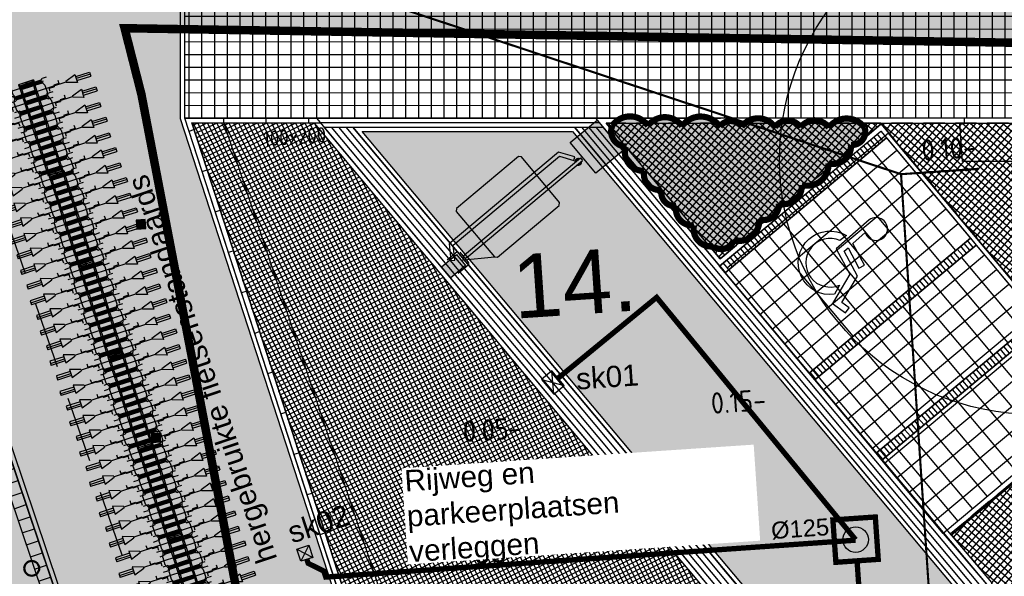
# Model space of a CAD drawing. Extents: x -410 to 7352, y -1401 to 655.
# Tile 77 of 185: x 231 to 255, y 57 to 70. Entities that reach past the tile are written whole.
import ezdxf

# ---------------------------------------------------------------- set-up
doc = ezdxf.new("R2010")
doc.units = 0
doc.header["$MEASUREMENT"] = 0
for name, pattern in [('ACAD_ISO12W100', [21, 12, -3, 0, -3, 0, -3]), ('B0701', [2.3412, 1.56, -0.7812]), ('DASHDOT', [1, 0.5, -0.25, 0, -0.25]), ('HIDDEN2', [4.7625, 3.175, -1.5875]), ('HIDDENX2', [0.75, 0.5, -0.25])]:
    doc.linetypes.add(name, pattern=pattern)
for name, color, linetype in [('05-018-ARCERING', 8, 'Continuous'), ('08-025-ROOD', 1, 'Continuous'), ('ALG_arch_beton constructie', 1, 'Continuous'), ('ALG_gebouw', 8, 'Continuous'), ('ALG_REV2022_projectgebied', 10, 'DASHDOT'), ('ALG_symbool', 7, 'Continuous'), ('ALG_teksten aanpassing plein', 1, 'Continuous'), ('BP_beplanting', 80, 'Continuous'), ('BP_beplanting HA', 60, 'Continuous'), ('BP_bomen', 6, 'Continuous'), ('BP_hagen', 252, 'Continuous'), ('MATEN-018', 8, 'Continuous'), ('MP_peilen nieuw', 2, 'Continuous'), ('TI_slagboominstal detectielus', 8, 'Continuous'), ('TI_slagboominstal mantelbuis', 8, 'Continuous'), ('TI_slagboominstallatie incl', 7, 'Continuous'), ('TM_fietsparkeren hoog laag', 1, 'Continuous'), ('TM_fietsparkeren hoog laag wijziging 2022', 1, 'Continuous'), ('TM_rvs markering_brommers', 1, 'ACAD_ISO12W100'), ('TO_pvc_diverse_dia', 130, 'Continuous'), ('TO_straatkolk_tbs_STR- 9301', 1, 'Continuous'), ('TO_straatkolk_tbs_STR-3245-7', 1, 'Continuous'), ('TO_teksten HWA', 7, 'Continuous'), ('V_bk_kf_keperverband-rollagen', 6, 'Continuous'), ('V_bk_kf_keperverband-rollagen HA', 8, 'Continuous'), ('V_bss_kf_210x105', 8, 'Continuous'), ('V_bss_kf_210x105 HA', 8, 'Continuous'), ('V_bss_kf_dubbelklinker', 8, 'Continuous'), ('V_bss_kf_dubbelklinker HA', 8, 'Continuous'), ('V_bt_30x30 HA', 8, 'Continuous'), ('V_bt_grasstenen Giverbo met split', 8, 'Continuous'), ('V_bt_grasstenen Giverbo met split HA', 8, 'Continuous'), ('V_opsl_knipstrepen', 2, 'Continuous'), ('V_opsl_ob 10x20', 1, 'HIDDENX2'), ('V_opsl_ob 12x25', 1, 'HIDDENX2'), ('V_teksten', 4, 'Continuous'), ('VL_grondkabel', 10, 'ACAD_ISO12W100')]:
    doc.layers.add(name, color=color, linetype=linetype)
doc.layers.add('ALG_REV2022_projectgebied HA', color=7, linetype='Continuous', true_color=0xffffff)
doc.styles.add('arial', font='arial.ttf', dxfattribs={"height": 0.5})
doc.styles.add('Arial 1-100', font='arial.ttf', dxfattribs={"height": 0.25})
doc.styles.add('JvdL_18 1_200M', font='isocp.shx', dxfattribs={"height": 0.36})
doc.styles.add('JvdL_25 1_200_M', font='isocp.shx', dxfattribs={"height": 0.5})

# ---------------------------------------------------------------- blocks, each defined once
blk = doc.blocks.new('A$C53ED4B4D')
at = {"layer": 'V_bk_kf_keperverband-rollagen HA'}
h = blk.add_hatch(dxfattribs=at)
h.set_pattern_fill('LINE', color=256, scale=1.05, angle=86.0086, style=0)
h.set_pattern_definition([(90, (4.95, -0.21), (-0.105, 9e-19), [])])
h.paths.add_polyline_path([(4.95, -0.21), (0, -0.21), (0, 0), (4.95, 0)])
at = {"layer": 'V_bt_grasstenen Giverbo met split HA'}
h = blk.add_hatch(dxfattribs=at)
h.set_pattern_fill('NET', color=256, scale=4.5, angle=-3.9914, style=0)
h.set_pattern_definition([(360, (3e-14, -2.46), (7e-18, 0.45), []), (90, (3e-14, -2.46), (-0.45, 3e-17), [])])
h.paths.add_polyline_path([(4.95, -2.46), (0, -2.46), (0, -0.21), (4.95, -0.21)])
at = {"layer": 'V_bk_kf_keperverband-rollagen'}
blk.add_lwpolyline([(4.95, -0.21), (0, -0.21), (0, 0), (4.95, 0)], close=True, dxfattribs=at)
at = {"layer": 'V_bt_grasstenen Giverbo met split'}
blk.add_lwpolyline([(4.95, -2.46), (0, -2.46), (0, -0.21), (4.95, -0.21)], close=True, dxfattribs=at)
blk = doc.blocks.new('FIETSBAH')
at = {"layer": 'MATEN-018'}
for p, q in [((-49.9999, 1865.99576), (49.9999, 1865.99576)), ((-49.9999, 1522.78842), (-49.9999, 1865.99576)), ((0, 1870.19692), (0, 1521.9045)), ((49.9999, 1522.78842), (49.9999, 1865.99576)), ((-14.9987, 1271.905), (-99.9998, 1521.9045)), ((-99.9998, 1521.9045), (99.9998, 1521.9045)), ((99.9998, 1521.9045), (15.00124, 1271.905)), ((-14.9987, 1271.905), (15.00124, 1271.905)), ((0, 0), (0, 1271.905)), ((-99.9998, 1094.80858), (-19.99996, 1094.80858)), ((-19.99996, 1094.80858), (-19.99996, 969.63992)), ((-19.99996, 969.63992), (19.99996, 969.63992)), ((19.99996, 844.47126), (19.99996, 969.63992)), ((-249.9995, 861.51212), (-249.9995, 755.73128)), ((-218.0463, 724.51468), (-249.9995, 755.73128)), ((-185.46572, 724.51468), (-218.09456, 724.51468)), ((-85.21192, 771.5123), (-185.46572, 724.51468)), ((-85.21192, 771.5123), (85.21446, 771.5123)), ((99.9998, 844.47126), (19.99996, 844.47126)), ((85.21446, 771.5123), (185.46572, 724.51468)), ((185.46572, 724.51468), (218.0971, 724.51468)), ((218.0463, 724.51468), (250.00204, 755.73128)), ((250.00204, 861.51212), (250.00204, 755.73128)), ((-11.99896, 541.70072), (-11.99896, 349.9993)), ((-11.99896, 541.70072), (11.99896, 541.70072)), ((11.99896, 541.70072), (11.99896, 349.9993))]:
    blk.add_line(p, q, dxfattribs=at)
blk = doc.blocks.new('A$C43A41472')
at = {"layer": '05-018-ARCERING'}
for p, q in [((210, 1863), (210, 1350)), ((229, 1863), (229, 1350)), ((271, 1863), (271, 1350)), ((289, 1863), (289, 1350)), ((586, 1863), (586, 1350)), ((604, 1863), (604, 1350)), ((646, 1863), (646, 1350)), ((664, 1863), (664, 1350)), ((960, 1863), (960, 1350)), ((979, 1863), (979, 1350)), ((1021, 1863), (1021, 1350)), ((1039, 1863), (1039, 1350)), ((1336, 1863), (1336, 1350)), ((1354, 1863), (1354, 1350)), ((1396, 1863), (1396, 1350)), ((1414, 1863), (1414, 1350)), ((1710, 1863), (1710, 1350)), ((1729, 1863), (1729, 1350)), ((1771, 1863), (1771, 1350)), ((1789, 1863), (1789, 1350)), ((2086, 1863), (2086, 1350)), ((2104, 1863), (2104, 1350)), ((2146, 1863), (2146, 1350)), ((2164, 1863), (2164, 1350)), ((156, 1702), (156, 1332)), ((156, 1702), (156, 1332)), ((156, 1702), (210, 1702)), ((159, 1702), (159, 1332)), ((191, 1667), (159, 1702)), ((210, 1667), (191, 1667)), ((191, 1667), (191, 1367)), ((271, 1702), (229, 1702)), ((271, 1667), (229, 1667)), ((586, 1702), (289, 1702)), ((398, 1667), (289, 1667)), ((398, 1172), (398, 1685)), ((458, 1687), (417, 1687)), ((417, 1172), (417, 1685)), ((458, 1682), (417, 1682)), ((458, 1667), (417, 1667)), ((458, 1172), (458, 1685)), ((477, 1172), (477, 1685)), ((586, 1667), (477, 1667)), ((646, 1702), (604, 1702)), ((646, 1667), (604, 1667)), ((960, 1702), (664, 1702)), ((773, 1667), (664, 1667)), ((773, 1172), (773, 1685)), ((792, 1172), (792, 1685)), ((833, 1667), (792, 1667)), ((833, 1172), (833, 1685)), ((852, 1172), (852, 1685)), ((960, 1667), (852, 1667)), ((1021, 1702), (979, 1702)), ((1021, 1667), (979, 1667)), ((1335, 1702), (1039, 1702)), ((1148, 1667), (1039, 1667)), ((1148, 1172), (1148, 1685)), ((1208, 1687), (1167, 1687)), ((1167, 1172), (1167, 1685)), ((1208, 1682), (1167, 1682)), ((1208, 1667), (1167, 1667)), ((1208, 1172), (1208, 1685)), ((1227, 1172), (1227, 1685)), ((1227, 1670), (1227, 1364)), ((1227, 1667), (1227, 1667)), ((1335, 1667), (1227, 1667)), ((1396, 1702), (1354, 1702)), ((1396, 1667), (1354, 1667)), ((1710, 1702), (1414, 1702)), ((1523, 1667), (1414, 1667)), ((1523, 1172), (1523, 1685)), ((1542, 1172), (1542, 1685)), ((1583, 1667), (1542, 1667)), ((1583, 1172), (1583, 1685)), ((1602, 1172), (1602, 1685)), ((1710, 1667), (1602, 1667)), ((1771, 1702), (1729, 1702)), ((1771, 1667), (1729, 1667)), ((2085, 1702), (1789, 1702)), ((1898, 1667), (1789, 1667)), ((1898, 1172), (1898, 1685)), ((1958, 1687), (1917, 1687)), ((1917, 1172), (1917, 1685)), ((1958, 1682), (1917, 1682)), ((1958, 1667), (1917, 1667)), ((1958, 1172), (1958, 1685)), ((1977, 1172), (1977, 1685)), ((1977, 1670), (1977, 1364)), ((1977, 1667), (1977, 1667)), ((2085, 1667), (1977, 1667)), ((2146, 1702), (2104, 1702)), ((2146, 1667), (2104, 1667)), ((2406, 1702), (2164, 1702)), ((2273, 1667), (2164, 1667)), ((2273, 1172), (2273, 1685)), ((2292, 1172), (2292, 1685)), ((2333, 1667), (2292, 1667)), ((2333, 1172), (2333, 1685)), ((2352, 1172), (2352, 1685)), ((2352, 1667), (2371, 1667)), ((2371, 1667), (2403, 1702)), ((2371, 1667), (2371, 1367)), ((2403, 1702), (2403, 1332)), ((2406, 1702), (2406, 1332)), ((170, 1524), (170, 1511)), ((182, 1524), (182, 1511)), ((2380, 1524), (2380, 1511)), ((2392, 1524), (2392, 1511)), ((156, 1332), (398, 1332)), ((191, 1367), (159, 1332)), ((191, 1367), (210, 1367)), ((229, 1367), (271, 1367)), ((271, 1352), (229, 1352)), ((271, 1347), (229, 1347)), ((289, 1367), (398, 1367)), ((417, 1367), (458, 1367)), ((417, 1332), (458, 1332)), ((477, 1367), (586, 1367)), ((477, 1332), (773, 1332)), ((604, 1367), (646, 1367)), ((664, 1367), (773, 1367)), ((792, 1367), (833, 1367)), ((792, 1332), (833, 1332)), ((852, 1367), (960, 1367)), ((852, 1332), (1148, 1332)), ((979, 1367), (1021, 1367)), ((1021, 1352), (979, 1352)), ((1021, 1347), (979, 1347)), ((1039, 1367), (1148, 1367)), ((1167, 1367), (1208, 1367)), ((1167, 1332), (1208, 1332)), ((1227, 1367), (1227, 1367)), ((1227, 1367), (1335, 1367)), ((1227, 1332), (1523, 1332)), ((1354, 1367), (1396, 1367)), ((1414, 1367), (1523, 1367)), ((1414, 1367), (1523, 1367)), ((1542, 1367), (1583, 1367)), ((1542, 1332), (1583, 1332)), ((1602, 1367), (1710, 1367)), ((1602, 1332), (1898, 1332)), ((1729, 1367), (1771, 1367)), ((1771, 1352), (1729, 1352)), ((1771, 1347), (1729, 1347)), ((1789, 1367), (1898, 1367)), ((1917, 1367), (1958, 1367)), ((1917, 1332), (1958, 1332)), ((1977, 1367), (1977, 1367)), ((1977, 1367), (2085, 1367)), ((1977, 1332), (2273, 1332)), ((2104, 1367), (2146, 1367)), ((2164, 1367), (2273, 1367)), ((2292, 1367), (2333, 1367)), ((2292, 1332), (2333, 1332)), ((2352, 1367), (2371, 1367)), ((2352, 1332), (2406, 1332)), ((2371, 1367), (2403, 1332))]:
    blk.add_line(p, q, dxfattribs=at)
for centre, radius, start, end in [((220, 1863), 9.5, 360, 180), ((280, 1863), 9.5, 360, 180), ((595, 1863), 9.5, 360, 180), ((655, 1863), 9.5, 360, 180), ((970, 1863), 9.5, 360, 180), ((1030, 1863), 9.5, 360, 180), ((1345, 1863), 9.5, 360, 180), ((1405, 1863), 9.5, 360, 180), ((1720, 1863), 9.5, 360, 180), ((1780, 1863), 9.5, 360, 180), ((2095, 1863), 9.5, 360, 180), ((2155, 1863), 9.5, 360, 180), ((408, 1685), 9.5, 0, 180), ((468, 1685), 9.5, 0, 180), ((782, 1685), 9.5, 0, 180), ((842, 1685), 9.5, 0, 180), ((1157, 1685), 9.5, 0, 180), ((1217, 1685), 9.5, 0, 180), ((1532, 1685), 9.5, 0, 180), ((1592, 1685), 9.5, 0, 180), ((1907, 1685), 9.5, 0, 180), ((1967, 1685), 9.5, 0, 180), ((2282, 1685), 9.5, 0, 180), ((2342, 1685), 9.5, 0, 180), ((176, 1524), 6, 0, 180), ((176, 1511), 6, 180, 0), ((2386, 1524), 6, 0, 180), ((2386, 1511), 6, 180, 0), ((220, 1350), 9.5, 180, 0), ((280, 1350), 9.5, 180, 0), ((408, 1172), 9.5, 180, 0), ((468, 1172), 9.5, 180, 0), ((595, 1350), 9.5, 180, 0), ((655, 1350), 9.5, 180, 0), ((782, 1172), 9.5, 180, 0), ((842, 1172), 9.5, 180, 0), ((970, 1350), 9.5, 180, 0), ((1030, 1350), 9.5, 180, 0), ((1157, 1172), 9.5, 180, 0), ((1217, 1172), 9.5, 180, 0), ((1345, 1350), 9.5, 180, 0), ((1405, 1350), 9.5, 180, 0), ((1532, 1172), 9.5, 180, 0), ((1592, 1172), 9.5, 180, 0), ((1720, 1350), 9.5, 180, 0), ((1780, 1350), 9.5, 180, 0), ((1907, 1172), 9.5, 180, 0), ((1967, 1172), 9.5, 180, 0), ((2095, 1350), 9.5, 180, 0), ((2155, 1350), 9.5, 180, 0), ((2282, 1172), 9.5, 180, 0), ((2342, 1172), 9.5, 180, 0)]:
    blk.add_arc(centre, radius, start, end, dxfattribs=at)
at = {"layer": '08-025-ROOD'}
for p in [(437, 1147), (812, 1183), (1187, 1147), (1562, 1183), (1937, 1147), (2312, 1183)]:
    blk.add_blockref('FIETSBAH', p, dxfattribs=at)
at = {"layer": '08-025-ROOD', "xscale": -1, "rotation": 180}
for p in [(250, 1906), (625, 1870), (1000, 1906), (1375, 1870), (1750, 1906), (2125, 1870)]:
    blk.add_blockref('FIETSBAH', p, dxfattribs=at)
blk = doc.blocks.new('boom-b-01')
at = {"layer": 'BP_bomen'}
for radius in [500, 20]:
    blk.add_circle((0, 0), radius, dxfattribs=at)
blk = doc.blocks.new('invalidesymbool')
at = {"layer": 'ALG_symbool'}
for points in [[(-178.6, 495.6), (-86.3, 107.7), (175.2, 109), (337.4, -152.9), (465.4, -87.6), (440.1, -37.2), (367.9, -73.4), (223.7, 163), (-33.6, 161.8), (-43.7, 207.1), (164, 208.1), (163.8, 264.3), (-59.9, 263.7), (-94.6, 409.5, 3.11943)], [(271.2, -97.4, -1.41175), (-150.8, 245.9), (-136.1, 172.7, 1.522668), (219.2, -18.8)]]:
    blk.add_lwpolyline(points, format="xyb", close=True, dxfattribs=at)
blk = doc.blocks.new('SLAGBOOM')
at = {"layer": 'TM_fietsparkeren hoog laag wijziging 2022'}
h = blk.add_hatch(color=170, dxfattribs=at)
h.dxf.hatch_style = 1
h.paths.add_polyline_path([(0.26, -0.342), (0.309, -0.267), (0.336, -0.284), (0.336, 0), (0, 0), (0, -0.454), (0.336, -0.454), (0.336, -0.392)])
h = blk.add_hatch(color=170, dxfattribs=at)
h.dxf.hatch_style = 1
h.paths.add_polyline_path([(0.128, -1.104), (0.208, -1.104), (0.208, -0.597), (0.208, -0.557), (0.168, -0.557), (0.128, -0.557), (0.128, -0.597)])
h = blk.add_hatch(color=170, dxfattribs=at)
h.dxf.hatch_style = 1
h.paths.add_polyline_path([(0.208, -1.104), (0.128, -1.104), (0.128, -3.104), (0.208, -3.104)])
h = blk.add_hatch(color=170, dxfattribs=at)
h.dxf.hatch_style = 1
h.paths.add_polyline_path([(0.208, -3.104), (0.128, -3.104), (0.128, -4.154), (0.208, -4.154)])
h = blk.add_hatch(color=170, dxfattribs=at)
h.dxf.hatch_style = 1
h.paths.add_polyline_path([(0.128, -3.985, 0.57735), (0.128, -4.123)], flags=17)
h = blk.add_hatch(color=170, dxfattribs=at)
h.dxf.hatch_style = 1
h.paths.add_polyline_path([(0.208, -4.123, 0.57735), (0.208, -3.985)])
at = {"layer": 'TI_slagboominstal detectielus', "linetype": 'HIDDEN2'}
blk.add_line((0.168, -0.454), (-0.282, -1.104), dxfattribs=at)
blk.add_lwpolyline([(-0.332, -1.154), (-0.332, -3.054), (-0.282, -3.104), (1.118, -3.104), (1.168, -3.054), (1.168, -1.154), (1.118, -1.104), (-0.282, -1.104)], close=True, dxfattribs=at)
at = {"layer": 'TI_slagboominstal mantelbuis'}
for p, q in [((0.309, -0.267), (0.26, -0.342)), ((0.26, -0.342), (0.553, -0.535)), ((0.643, -0.487), (0.309, -0.267)), ((0.553, -0.535), (0.553, -3.8)), ((0.643, -3.849), (0.643, -0.487)), ((0.553, -3.8), (0.26, -3.994)), ((0.309, -4.069), (0.643, -3.849)), ((0.26, -3.994), (0.309, -4.069))]:
    blk.add_line(p, q, dxfattribs=at)
at = {"layer": 'TI_slagboominstallatie incl'}
for p, q in [((0, 0), (0.336, 0)), ((0.336, 0), (0.336, -0.454)), ((-0.037, -0.507), (-0.037, -0.2)), ((0, -0.454), (0, 0)), ((0.373, -0.507), (0.373, -0.2)), ((-0.037, -0.287), (0, -0.287)), ((-0.03, -0.307), (-0.037, -0.307)), ((0, -0.307), (-0.03, -0.307)), ((0, -0.287), (0, -0.307)), ((0.336, -0.454), (0, -0.454)), ((0.336, -0.287), (0.373, -0.287)), ((0.343, -0.307), (0.336, -0.307)), ((0.373, -0.307), (0.343, -0.307)), ((0.013, -0.557), (0.323, -0.557)), ((0.128, -0.597), (0.128, -4.154)), ((0.208, -0.597), (0.208, -4.154)), ((0.208, -4.154), (0.128, -4.154))]:
    blk.add_line(p, q, dxfattribs=at)
for points in [[(0.128, -0.597), (0.128, -0.557), (0.168, -0.557)], [(0.168, -0.557), (0.208, -0.557), (0.208, -0.597)]]:
    blk.add_lwpolyline(points, dxfattribs=at)
for centre, radius, start, end in [((0.013, -0.507), 0.05, 180, 270), ((0.168, -4.054), 0.08, 120, 240), ((0.168, -4.054), 0.08, 300, 60)]:
    blk.add_arc(centre, radius, start, end, dxfattribs=at)

msp = doc.modelspace()

# ---------------------------------------------------------------- hatches: boundary and pattern name
at = {"layer": 'BP_beplanting HA'}
h = msp.add_hatch(dxfattribs=at)
h.set_pattern_fill('NET', color=256, angle=45)
h.set_pattern_definition([(48.9914, (253.00757, 71.7254), (-0.0943264, 0.08202153), []), (138.9914, (253.00757, 71.7254), (-0.08202153, -0.0943264), [])])
edge = h.paths.add_edge_path()
edge.add_line((255.655, 36.785), (254.737, 49.915))
edge.add_line((254.737, 49.915), (256.623, 50.047))
edge.add_line((256.623, 50.047), (256.197, 56.032))
edge.add_line((256.197, 56.032), (254.321, 55.901))
edge.add_line((254.321, 55.901), (254.259, 56.789))
edge.add_line((254.259, 56.789), (253.288, 57.929))
edge.add_line((253.288, 57.929), (257.084, 61.105))
edge.add_line((257.084, 61.105), (251.661, 67.582))
edge.add_line((251.661, 67.582), (247.869, 64.409))
edge.add_line((247.869, 64.409), (245.191, 67.601))
edge.add_line((245.191, 67.601), (255.966, 67.601))
edge.add_line((255.966, 67.601), (258.074, 67.601))
edge.add_line((258.074, 67.601), (258.07, 67.377))
edge.add_line((258.07, 67.377), (258.369, 67.393))
edge.add_line((258.369, 67.393), (258.354, 67.692))
edge.add_line((258.354, 67.692), (259.613, 67.711))
edge.add_line((259.613, 67.711), (261.087, 38.779))
edge.add_arc((258.583, 38.765), 2.503, -60.7508, 0.3097, ccw=False)
edge.add_line((259.807, 36.581), (256.513, 35.054))
edge.add_line((256.513, 35.054), (255.655, 36.785))
h = msp.add_hatch(dxfattribs=at)
h.set_pattern_fill('NET', color=256, style=0)
h.set_pattern_definition([(26.39262, (277.87383, 48.07245), (-0.04445198, 0.0895769), []), (116.39262, (277.87383, 48.07245), (-0.0895769, -0.04445198), [])])
h.paths.add_polyline_path([(236.189, 67.601), (242.864, 47.596), (241.958, 47.534), (235.686, 66.84), (235.435, 67.612)])
h = msp.add_hatch(dxfattribs=at)
h.set_pattern_fill('NET', color=256, style=0)
h.set_pattern_definition([(26.39262, (306.9738, 37.70138), (-0.04445198, 0.0895769), []), (116.39262, (306.9738, 37.70138), (-0.0895769, -0.04445198), [])])
h.paths.add_polyline_path([(242.864, 47.596), (243.669, 47.651), (243.101, 55.797), (247.925, 56.133), (238.326, 67.599), (236.189, 67.601)])
at = {"layer": 'TM_fietsparkeren hoog laag wijziging 2022'}
h = msp.add_hatch(color=170, dxfattribs=at)
h.dxf.hatch_style = 1
h.paths.add_polyline_path([(244.973, 67.674), (245.578, 66.951), (244.948, 66.424), (244.343, 67.146)])
at = {"layer": 'TM_fietsparkeren hoog laag wijziging 2022', "transparency": 33554636}
h = msp.add_hatch(color=94, dxfattribs=at)
h.dxf.hatch_style = 1
edge = h.paths.add_edge_path()
edge.add_arc((245.664, 67.408), 0.359, 157.3574, 267.3574)
edge.add_arc((246.066, 66.917), 0.439, 162.3583, 272.3583)
edge.add_arc((246.445, 66.398), 0.37, 167.4406, 277.4406)
edge.add_arc((246.799, 65.963), 0.313, 167.4406, 277.4406)
edge.add_arc((247.206, 65.571), 0.376, 167.4406, 277.4406)
edge.add_arc((247.655, 65.109), 0.41, 167.4406, 277.4406)
edge.add_arc((247.897, 64.943), 0.306, 231.8522, 341.8522)
edge.add_arc((248.317, 65.3), 0.471, 254.1029, 364.1029)
edge.add_arc((248.887, 65.685), 0.365, 254.1029, 364.1029)
edge.add_arc((249.367, 66.118), 0.423, 254.1029, 364.1029)
edge.add_arc((249.924, 66.623), 0.494, 254.1029, 364.1029)
edge.add_arc((250.53, 67.059), 0.417, 254.1029, 364.1029)
edge.add_arc((250.971, 67.402), 0.314, 265.547, 375.547)
edge.add_arc((250.847, 67.194), 0.517, 34.4139, 144.4139)
edge.add_arc((250.093, 67.266), 0.404, 34.4139, 144.4139)
edge.add_arc((249.459, 67.292), 0.371, 34.4139, 144.4139)
edge.add_arc((248.763, 67.237), 0.479, 34.4139, 144.4139)
edge.add_arc((248.116, 67.339), 0.312, 34.4139, 144.4139)
edge.add_arc((247.414, 67.214), 0.543, 34.4139, 144.4139)
edge.add_arc((246.569, 67.254), 0.488, 34.4139, 144.4139)
edge.add_arc((245.75, 67.249), 0.512, 34.4139, 144.4139)
at = {"layer": 'TM_rvs markering_brommers'}
h = msp.add_hatch(color=8, dxfattribs=at)
edge = h.paths.add_edge_path()
edge.add_arc((253.661, 66.512), 0.035, 0, 360)
at = {"layer": 'V_bk_kf_keperverband-rollagen HA'}
h = msp.add_hatch(dxfattribs=at)
h.set_pattern_fill('LINE', color=256, scale=1.05, angle=125.9351, style=0)
h.set_pattern_definition([(129.9265, (251.78144, 67.2528), (-0.0805212, -0.0673894), [])])
h.paths.add_polyline_path([(251.781, 67.253), (247.985, 64.076), (247.851, 64.237), (251.647, 67.414)])
h = msp.add_hatch(dxfattribs=at)
h.set_pattern_fill('NET', color=256, scale=4.5, angle=35.9351, style=0)
h.set_pattern_definition([(39.9265, (249.9604, 61.71604), (-0.288812, 0.34509), []), (129.9265, (249.9604, 61.71604), (-0.34509, -0.288812), [])])
h.paths.add_polyline_path([(253.756, 64.893), (249.96, 61.716), (247.985, 64.076), (251.781, 67.253)])
at = {"layer": 'V_bss_kf_210x105 HA'}
h = msp.add_hatch(dxfattribs=at)
h.set_pattern_fill('GEB-KF', color=256, style=0)
h.set_pattern_definition([(25.00462, (221.76682, 147.7451), (0.05077615, 0.13954133), [0.315, -0.105]), (115.00462, (221.8112, 147.64994), (0.05077615, 0.13954133), [0.315, -0.105])])
h.paths.add_polyline_path([(242.46, 71.823), (247.723, 71.823), (253.782, 71.821), (253.714, 72.781), (251.999, 97.364), (250.989, 97.294), (249.868, 113.465), (249.736, 115.461), (249.343, 121.085), (248.928, 121.026), (248.646, 123.008), (230.845, 120.506), (230.502, 122.988), (210.475, 121.588), (219.984, 93.317), (221.325, 89.33), (223.113, 84.011), (235.53, 47.095), (241.721, 47.527), (235.169, 67.705), (235.169, 71.824), (237.303, 71.824)])
h.paths.add_polyline_path([(227.965, 75.018), (228.916, 75.327), (224.79, 88.026), (223.839, 87.718)], flags=16)
h.paths.add_polyline_path([(222.843, 90.783), (223.793, 91.092), (219.668, 103.792), (218.716, 103.483)], flags=16)
h.paths.add_polyline_path([(217.723, 106.542), (218.673, 106.851), (214.548, 119.55), (213.596, 119.242)], flags=16)
h.paths.add_polyline_path([(245.598, 75.305), (244.6, 75.236), (244.67, 74.238), (245.668, 74.308)], flags=16)
h = msp.add_hatch(dxfattribs=at)
h.set_pattern_fill('LINE', color=256, scale=1.05, angle=90)
h.set_pattern_definition([(129.9398, (248.1679, 56.02939), (-0.1006319, -0.0842602), [])])
h.paths.add_polyline_path([(239.224, 67.511), (248.677, 56.241), (248.168, 56.029), (238.556, 67.511)])
h = msp.add_hatch(dxfattribs=at)
h.set_pattern_fill('LINE', color=256, scale=1.05, angle=90)
h.set_pattern_definition([(129.9398, (253.78332, 56.35226), (-0.1006319, -0.0842602), [])])
h.paths.add_polyline_path([(244.442, 67.511), (245.11, 67.511), (254.142, 56.742), (253.631, 56.535)])
h = msp.add_hatch(dxfattribs=at)
h.set_pattern_fill('GEB-KF', color=256, angle=135)
h.set_pattern_definition([(174.93453, (308.2163, 104.7195), (-0.11386078, -0.09531906), [0.315, -0.105]), (264.93453, (308.22557, 104.82409), (-0.11386078, -0.09531906), [0.315, -0.105])])
h.paths.add_polyline_path([(253.377, 56.674), (248.723, 56.35), (239.45, 67.406), (244.393, 67.406)])
at = {"layer": 'V_bss_kf_dubbelklinker HA'}
h = msp.add_hatch(dxfattribs=at)
h.set_pattern_fill('NET', color=256, scale=3, style=0)
h.set_pattern_definition([(359.9898, (236.27597, 67.72098), (5.36e-05, 0.3), []), (89.9898, (236.27597, 67.72098), (-0.3, 5.36e-05), [])])
h.paths.add_polyline_path([(235.274, 67.721), (235.274, 71.719), (258.199, 71.715), (258.402, 67.721)])
for points in [[(234.146, 65.109), (234.355, 65.123), (234.341, 65.333), (234.131, 65.318)], [(234.497, 60.081), (234.706, 60.096), (234.691, 60.305), (234.482, 60.291)]]:
    msp.add_hatch(color=256, dxfattribs=at).paths.add_polyline_path(points)
at = {"layer": 'V_bt_30x30 HA'}
h = msp.add_hatch(dxfattribs=at)
h.set_pattern_fill('TEGEL30X30H', color=8, angle=90, style=0)
h.set_pattern_definition([(204.94012, (212.09123, 68.01603), (0.1265013, -0.2720247), []), (294.94012, (212.09123, 68.01603), (0.26251362, -0.20877404), [0.3, -0.3])])
h.paths.add_polyline_path([(196.618, 120.424), (210.122, 121.368), (220.985, 89.068), (235.048, 47.257), (224.258, 46.501), (214.226, 68.016), (212.091, 68.016), (205.669, 81.787), (203.796, 85.805), (188, 119.821), (189.245, 119.908), (183.987, 131.184), (181.862, 130.194), (181.273, 131.457), (183.411, 132.442), (180.435, 138.822), (187.567, 139.835)])
h = msp.add_hatch(dxfattribs=at)
h.set_pattern_fill('LINE', color=8, scale=3, angle=90, style=0)
h.set_pattern_definition([(18.5895, (210.12184, 46.98457), (-0.0956356, 0.2843481), [])])
h.paths.add_polyline_path([(210.122, 121.368), (235.048, 47.257), (235.456, 46.985), (210.431, 121.389)])

# ---------------------------------------------------------------- linework, layer by layer
at = {"layer": 'ALG_arch_beton constructie', "linetype": 'Continuous', "lineweight": 50}
msp.add_circle((231.672, 57.121), 0.175, dxfattribs=at)
at = {"layer": 'ALG_gebouw', "color": 2, "linetype": 'B0701', "lineweight": 25, "flags": 128}
msp.add_lwpolyline([(170.535, 42.324), (237.79, 45.848), (221.173, 94.108), (219.63, 93.606), (210.495, 121.719)], dxfattribs=at)
at = {"layer": 'ALG_REV2022_projectgebied HA'}
msp.add_lwpolyline([(251.832, 67.366), (248.036, 64.189), (253.301, 57.9), (257.097, 61.077)], close=True, dxfattribs=at)
at = {"layer": 'BP_beplanting'}
msp.add_lwpolyline([(255.655, 36.785), (254.737, 49.915), (256.623, 50.047), (256.197, 56.032), (254.321, 55.901), (254.259, 56.789), (253.288, 57.929), (257.084, 61.105), (251.661, 67.582), (247.869, 64.409), (245.191, 67.601), (255.966, 67.601), (258.074, 67.601), (258.07, 67.377), (258.369, 67.393), (258.354, 67.692), (259.613, 67.711), (259.613, 67.711), (261.087, 38.779, -0.272915), (259.807, 36.581), (256.513, 35.054), (256.513, 35.054), (256.513, 35.054), (255.655, 36.785)], format="xyb", close=True, dxfattribs=at)
msp.add_lwpolyline([(242.864, 47.596), (243.669, 47.651), (243.101, 55.797), (247.925, 56.133), (238.326, 67.599), (238.326, 67.599), (238.326, 67.599), (236.189, 67.601), (236.189, 67.601)], close=True, dxfattribs=at)
at = {"layer": 'BP_hagen'}
for points in [[(236.189, 67.601), (236.189, 67.601), (242.864, 47.596), (241.958, 47.534), (235.686, 66.84), (235.435, 67.612), (236.189, 67.601)], [(236.189, 67.601), (236.189, 67.601), (242.864, 47.596), (241.958, 47.534), (235.686, 66.84), (235.435, 67.612), (236.189, 67.601)], [(258.058, 66.7), (253.568, 66.7), (253.505, 67.601), (258.058, 67.601), (258.058, 66.7)], [(258.058, 66.7), (253.568, 66.7), (253.505, 67.601), (258.058, 67.601), (258.058, 66.7)]]:
    msp.add_lwpolyline(points, dxfattribs=at)
at = {"layer": 'TM_fietsparkeren hoog laag wijziging 2022', "color": 252}
msp.add_lwpolyline([(244.973, 67.674), (245.578, 66.951), (244.948, 66.424), (244.343, 67.146)], close=True, dxfattribs=at)
at = {"layer": 'TM_fietsparkeren hoog laag wijziging 2022', "color": 96, "transparency": 33554636, "const_width": 0.146}
msp.add_lwpolyline([(245.333, 67.547, 0.520567), (245.648, 67.05, 0.520567), (246.084, 66.478, 0.520567), (246.493, 66.031, 0.520567), (246.839, 65.652, 0.520567), (247.255, 65.198, 0.520567), (247.708, 64.702, 0.520567), (248.188, 64.847, 0.520567), (248.787, 65.334, 0.520567), (249.251, 65.711, 0.520567), (249.789, 66.148, 0.520567), (250.416, 66.658, 0.520567), (250.946, 67.089, 0.520567), (251.273, 67.486, 0.520567), (250.426, 67.495, 0.520567), (249.765, 67.501, 0.520567), (249.158, 67.508, 0.520567), (248.374, 67.516, 0.520567), (247.862, 67.521, 0.520567), (246.972, 67.53, 0.520567), (246.172, 67.538, 0.520567)], format="xyb", close=True, dxfattribs=at)
at = {"layer": 'TM_fietsparkeren hoog laag wijziging 2022'}
for points in [[(239.224, 67.511), (248.677, 56.241), (248.168, 56.029), (238.556, 67.511)], [(244.442, 67.511), (245.11, 67.511), (254.142, 56.742), (253.631, 56.535)]]:
    msp.add_lwpolyline(points, close=True, dxfattribs=at)
at = {"layer": 'TM_rvs markering_brommers'}
msp.add_circle((253.661, 66.512), 0.035, dxfattribs=at)
at = {"layer": 'TO_pvc_diverse_dia', "color": 10, "const_width": 0.125}
msp.add_lwpolyline([(251.056, 57.796), (246.375, 63.5), (244.054, 61.596)], dxfattribs=at)
msp.add_lwpolyline([(250.592, 57.262), (251.589, 57.332), (251.52, 58.329), (250.522, 58.26)], close=True, dxfattribs=at)
at = {"layer": 'TO_pvc_diverse_dia', "const_width": 0.125}
for points in [[(238.144, 57.333), (238.176, 57.238), (238.543, 57.057), (238.591, 56.914), (251.056, 57.783)], [(252.381, 38.799), (251.089, 57.312)]]:
    msp.add_lwpolyline(points, dxfattribs=at)
at = {"layer": 'TO_pvc_diverse_dia', "color": 10}
msp.add_circle((251.056, 57.796), 0.3, dxfattribs=at)
at = {"layer": 'TO_straatkolk_tbs_STR- 9301'}
msp.add_lwpolyline([(238.194, 57.664), (238.287, 57.379), (238.001, 57.286), (237.909, 57.572)], close=True, dxfattribs=at)
for points in [[(237.909, 57.572), (238.287, 57.379)], [(238.194, 57.664), (238.001, 57.286)]]:
    msp.add_lwpolyline(points, dxfattribs=at)
at = {"layer": 'TO_straatkolk_tbs_STR-3245-7', "ltscale": 10}
for p, q in [((243.956, 61.223), (243.909, 61.77)), ((243.667, 61.568), (244.198, 61.425))]:
    msp.add_line(p, q, dxfattribs=at)
msp.add_lwpolyline([(244.198, 61.425), (243.909, 61.77), (243.667, 61.568), (243.956, 61.223)], close=True, dxfattribs=at)
at = {"layer": 'V_bk_kf_keperverband-rollagen'}
msp.add_lwpolyline([(251.781, 67.253), (247.985, 64.076), (247.851, 64.237), (251.647, 67.414)], close=True, dxfattribs=at)
at = {"layer": 'V_bk_kf_keperverband-rollagen HA'}
msp.add_lwpolyline([(253.756, 64.893), (249.96, 61.716), (247.985, 64.076), (251.781, 67.253)], close=True, dxfattribs=at)
at = {"layer": 'V_bss_kf_210x105'}
msp.add_lwpolyline([(242.46, 71.718), (247.723, 71.718), (253.895, 71.716), (253.758, 73.67), (252.096, 97.476), (251.086, 97.406), (249.98, 113.368), (249.842, 115.363), (249.433, 121.204), (249.017, 121.145), (248.735, 123.125), (230.935, 120.624), (230.592, 123.1), (210.332, 121.684), (219.884, 93.284), (221.225, 89.296), (223.014, 83.978), (235.456, 46.985), (241.862, 47.432), (235.274, 67.721), (235.274, 71.719), (237.303, 71.719), (242.46, 71.718, 0.000024)], format="xyb", close=True, dxfattribs=at)
for points in [[(242.46, 71.823), (247.723, 71.823), (253.782, 71.821), (253.714, 72.781), (251.999, 97.364), (250.989, 97.294), (249.868, 113.465), (249.736, 115.461), (249.343, 121.085), (248.928, 121.026), (248.646, 123.008), (230.845, 120.506), (230.502, 122.988), (210.475, 121.588), (219.984, 93.317), (221.325, 89.33), (223.113, 84.011), (235.53, 47.095), (241.721, 47.527), (235.169, 67.705), (235.169, 71.824), (237.303, 71.824)], [(253.589, 56.584), (248.677, 56.241), (239.224, 67.511), (244.442, 67.511)], [(253.377, 56.674), (248.723, 56.35), (239.45, 67.406), (244.393, 67.406)]]:
    msp.add_lwpolyline(points, close=True, dxfattribs=at)
for points in [[(238.38, 67.721), (244.934, 67.721)], [(238.38, 67.721), (244.934, 67.721)], [(238.468, 67.616), (245.022, 67.616)], [(238.556, 67.511), (245.11, 67.511)]]:
    msp.add_lwpolyline(points, dxfattribs=at)
at = {"layer": 'V_bss_kf_dubbelklinker'}
for points in [[(235.274, 67.721), (235.274, 71.719), (258.199, 71.715), (258.402, 67.721)], [(234.146, 65.109), (234.355, 65.123), (234.341, 65.333), (234.131, 65.318)], [(234.497, 60.081), (234.706, 60.096), (234.691, 60.305), (234.482, 60.291)]]:
    msp.add_lwpolyline(points, close=True, dxfattribs=at)
at = {"layer": 'V_bt_30x30 HA'}
msp.add_lwpolyline([(196.802, 120.737), (210.332, 121.683), (221.27, 89.163), (221.27, 89.163), (235.456, 46.985), (224.074, 46.188), (214.035, 67.716), (211.9, 67.716), (205.397, 81.661), (205.397, 81.661), (203.524, 85.678), (203.524, 85.678), (187.544, 120.09), (188.788, 120.177), (188.788, 120.177), (183.841, 130.786), (181.717, 129.795), (180.873, 131.603), (183.011, 132.588), (179.983, 139.061), (187.744, 140.163), (196.802, 120.737)], dxfattribs=at)
msp.add_lwpolyline([(196.618, 120.424), (210.122, 121.368), (220.985, 89.068), (235.048, 47.257), (224.258, 46.501), (214.226, 68.016), (212.091, 68.016), (205.669, 81.787), (203.796, 85.805), (188, 119.821), (189.245, 119.908), (183.987, 131.184), (181.862, 130.194), (181.273, 131.457), (183.411, 132.442), (180.435, 138.822), (187.567, 139.835)], close=True, dxfattribs=at)
at = {"layer": 'V_bt_30x30 HA', "color": 8}
msp.add_lwpolyline([(210.122, 121.368), (235.048, 47.257), (235.456, 46.985), (210.431, 121.389)], close=True, dxfattribs=at)
at = {"layer": 'V_opsl_knipstrepen'}
for points in [[(236.189, 67.601), (236.189, 67.721)], [(237.189, 67.601), (237.189, 67.721)], [(238.189, 67.601), (238.189, 67.721)], [(253.611, 67.721), (253.611, 67.601)], [(235.373, 67.415), (235.487, 67.452)], [(235.682, 66.464), (235.797, 66.501)], [(235.991, 65.513), (236.106, 65.55)], [(236.3, 64.562), (236.415, 64.599)], [(236.609, 63.611), (236.724, 63.648)], [(236.918, 62.66), (237.033, 62.697)], [(237.227, 61.709), (237.342, 61.746)], [(237.536, 60.757), (237.651, 60.795)], [(237.846, 59.806), (237.96, 59.843)], [(238.155, 58.855), (238.269, 58.892)], [(238.457, 57.918), (238.571, 57.955)], [(238.773, 56.953), (238.887, 56.99)]]:
    msp.add_lwpolyline(points, dxfattribs=at)
at = {"layer": 'V_opsl_ob 10x20', "color": 1, "linetype": 'Continuous'}
for p, q in [((235.564, 66.828), (235.274, 67.721)), ((235.274, 67.721), (236.276, 67.721)), ((236.276, 67.721), (236.276, 67.721)), ((236.276, 67.721), (247.876, 67.721)), ((247.876, 67.721), (247.876, 67.721)), ((241.862, 47.432), (235.564, 66.828))]:
    msp.add_line(p, q, dxfattribs=at)
msp.add_lwpolyline([(238.482, 67.599), (236.189, 67.601), (236.189, 67.601), (235.435, 67.612), (235.678, 66.865), (241.986, 47.44), (243.675, 47.558), (243.675, 47.558)], dxfattribs=at)
at = {"layer": 'V_opsl_ob 12x25', "color": 2, "linetype": 'Continuous'}
for points in [[(231.698, 44.836), (243.926, 45.689), (243.229, 55.685), (248.168, 56.029), (238.38, 67.721)], [(258.403, 67.721), (244.934, 67.721), (247.854, 64.24), (251.646, 67.413), (256.915, 61.12), (256.915, 61.12), (253.119, 57.944), (254.142, 56.742), (254.202, 55.892)]]:
    msp.add_lwpolyline(points, dxfattribs=at)
at = {"layer": 'V_opsl_ob 12x25'}
for points in [[(231.689, 44.956), (243.798, 45.801), (243.101, 55.797), (247.925, 56.133), (238.326, 67.599)], [(258.403, 67.601), (245.191, 67.601), (247.869, 64.409), (251.661, 67.582), (257.084, 61.105), (253.288, 57.929), (254.259, 56.789), (254.321, 55.901)]]:
    msp.add_lwpolyline(points, dxfattribs=at)
at = {"layer": 'VL_grondkabel', "ltscale": 0.1}
msp.add_lwpolyline([(220.658, 111.255, 0.05, 0.05, 0), (233.25, 72.662, 0.05, 0.05, 0), (252.125, 66.4, 0, 0, 0)], format="xyseb", dxfattribs=at)
at = {"layer": 'VL_grondkabel', "ltscale": 0.1, "const_width": 0.05}
for points in [[(253.94, 66.527), (252.125, 66.4)], [(181.99, 30.946), (183.066, 32.427), (254.07, 37.381), (252.125, 66.4), (252.125, 66.4)]]:
    msp.add_lwpolyline(points, dxfattribs=at)

# ---------------------------------------------------------------- block references
at = {"xscale": 0.01200000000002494, "yscale": 0.01200000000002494, "zscale": 0.01200000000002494, "rotation": 3.991402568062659}
msp.add_blockref('boom-b-01', (255.267, 66.745), dxfattribs=at)
at = {"layer": 'TM_fietsparkeren hoog laag', "color": 8, "xscale": 0.001000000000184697, "yscale": 0.001000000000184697, "zscale": 0.001000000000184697, "rotation": 288.0000000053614}
for p in [(230.047, 68.241), (230.761, 66.107), (231.456, 63.967), (232.151, 61.827), (232.846, 59.687), (233.542, 57.547)]:
    msp.add_blockref('A$C43A41472', p, dxfattribs=at)
at = {"layer": 'TM_fietsparkeren hoog laag wijziging 2022', "color": 2, "rotation": 129.9338856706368}
msp.add_blockref('SLAGBOOM', (241.53, 63.958), dxfattribs=at)
at = {"layer": 'V_bk_kf_keperverband-rollagen HA', "rotation": 39.92648461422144}
for p in [(249.961, 61.716), (251.54, 59.83)]:
    msp.add_blockref('A$C53ED4B4D', p, dxfattribs=at)
at = {"layer": 'V_bss_kf_210x105', "xscale": 0.002597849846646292, "yscale": 0.002597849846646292, "zscale": 0.002597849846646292, "rotation": 297.7677812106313}
msp.add_blockref('invalidesymbool', (250.456, 64.314), dxfattribs=at)

# ---------------------------------------------------------------- texts
at = {"layer": 'ALG_teksten aanpassing plein', "color": 2, "style": 'arial'}
msp.add_text('14.', height=1.5, rotation=3.8561, dxfattribs=at).set_placement((243.037, 62.997))
at = {"layer": 'MP_peilen nieuw', "style": 'JvdL_25 1_200_M'}
for s, p in [('0.10-', (252.625, 66.71)), ('0.15-', (247.669, 60.754)), ('0.05-', (241.837, 60.088))]:
    msp.add_text(s, height=0.5, rotation=3.9914, dxfattribs=at).set_placement(p)
at = {"layer": 'TM_fietsparkeren hoog laag', "color": 1, "style": 'Arial 1-100'}
msp.add_text('hergebruikte fietsenstandaards', height=0.5, rotation=108.6901, dxfattribs=at).set_placement((237.453, 57.345))
at = {"layer": 'TO_straatkolk_tbs_STR- 9301', "color": 1, "style": 'arial'}
msp.add_text('sk01', height=0.5, rotation=3.9914, dxfattribs=at).set_placement((244.497, 61.327))
at = {"layer": 'TO_straatkolk_tbs_STR- 9301', "style": 'Arial 1-100'}
msp.add_text('sk02', height=0.5, rotation=18.0004, dxfattribs=at).set_placement((237.797, 57.704))
at = {"layer": 'TO_teksten HWA', "style": 'arial'}
msp.add_text('%%C125', height=0.4, rotation=3.9914, dxfattribs=at).set_placement((249.083, 57.808))
at = {"layer": 'V_teksten', "color": 6, "style": 'JvdL_18 1_200M'}
msp.add_text('100x200', height=0.36, rotation=3.9914, dxfattribs=at).set_placement((237.126, 67.052))

# ---------------------------------------------------------------- next in the draw order: texts
at = {"layer": 'ALG_teksten aanpassing plein', "color": 2, "insert": (240.425, 59.428), "char_height": 0.5, "width": 8.20552, "attachment_point": 1, "rotation": 3.8561, "style": 'arial', "bg_fill": 3, "box_fill_scale": 1.1, "bg_fill_color": 256, "bg_fill_transparency": 0}
msp.add_mtext('Rijweg en parkeerplaatsen verleggen', dxfattribs=at)

# ---------------------------------------------------------------- next in the draw order: hatches: boundary and pattern name
at = {"layer": 'ALG_REV2022_projectgebied HA', "transparency": 33554610}
h = msp.add_hatch(color=256, dxfattribs=at)
h.dxf.hatch_style = 1
h.paths.add_polyline_path([(74.155, 162.238), (334.409, 180.398), (349.057, -29.528), (88.802, -47.688)])
h.paths.add_polyline_path([(234.252, 68.283), (242.01, 27.797), (261.78, 36.92), (260.019, 69.41), (233.856, 69.837)], flags=16)
h.paths.add_polyline_path([(228.126, 117.889), (223.307, 86.622), (226.725, 74.52), (255.929, 76.846), (252.357, 119.911)], flags=16)
h.paths.add_polyline_path([(146.522, 128.991), (156.498, 129.687), (183.768, 118.656), (194.377, 96.043), (190.268, 67.245), (146.205, 67.558), (136.658, 100.144)], flags=16)

# ---------------------------------------------------------------- next in the draw order: linework, layer by layer
at = {"layer": 'ALG_REV2022_projectgebied', "ltscale": 2, "const_width": 0.2}
msp.add_lwpolyline([(234.252, 68.283), (242.01, 27.797), (261.78, 36.92), (260.019, 69.41), (233.856, 69.837)], close=True, dxfattribs=at)

doc.saveas('drawing.dxf')
